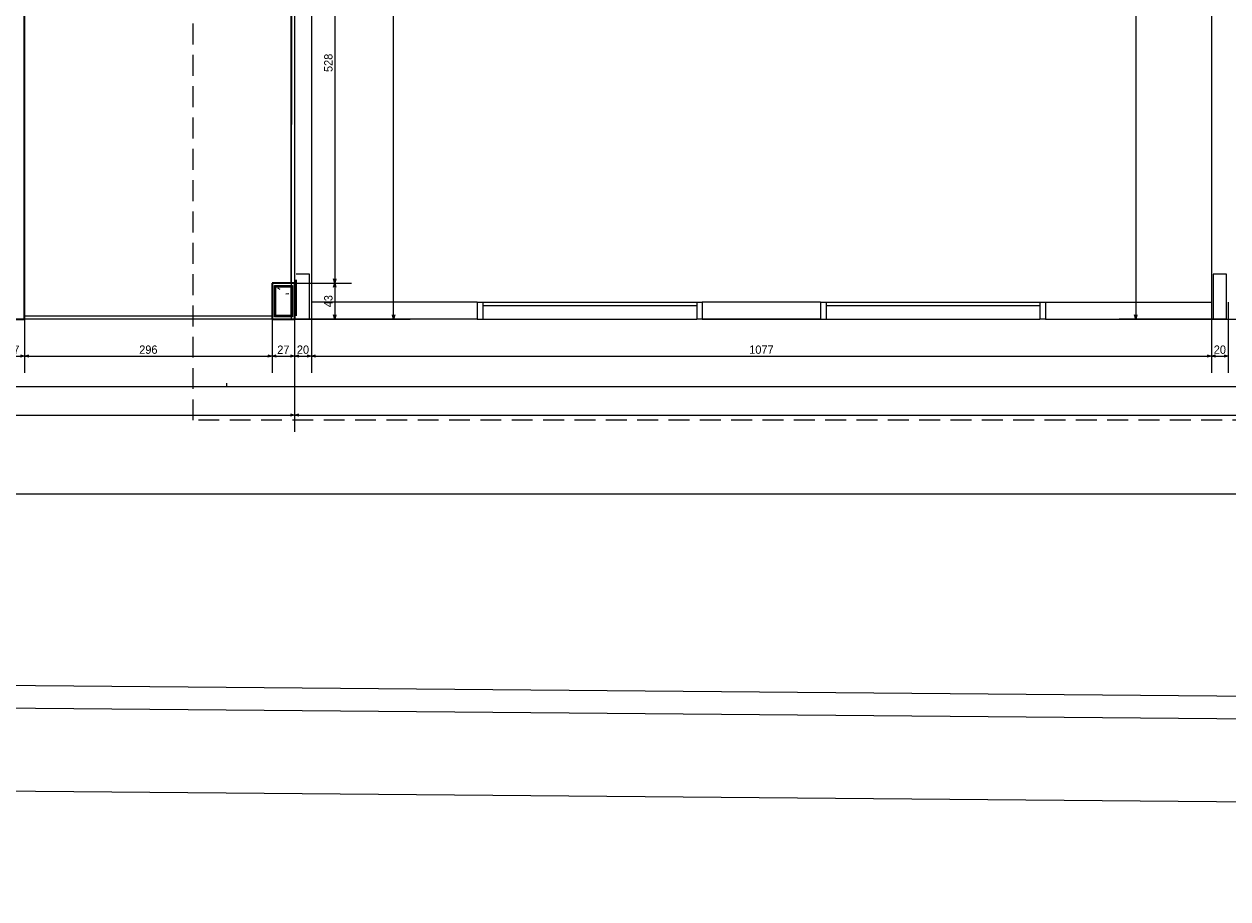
# Model space of a CAD drawing. Header units: millimetres. Extents: x -35 to 343, y 0 to 93.
# Tile 40 of 128: x 210 to 224, y 16 to 26. Entities that reach past the tile are written whole.
import ezdxf

# ---------------------------------------------------------------- set-up
doc = ezdxf.new("R2010")
doc.units = ezdxf.units.MM
doc.linetypes.add('HIDDEN', pattern=[0.375, 0.25, -0.125])
for name, color, linetype in [('A-JANEL', 3, 'Continuous'), ('A-PAREDE', 5, 'Continuous'), ('A-PILAR', 6, 'Continuous'), ('A-PISOS-NIVEL', 1, 'Continuous'), ('A-PROJCOBERTURA', 7, 'HIDDEN')]:
    doc.layers.add(name, color=color, linetype=linetype)
for name, color, linetype, lineweight in [('ARQ - DIVISORIA', 3, 'Continuous', 35), ('ARQ - PAREDE VISTA', 4, 'Continuous', 9), ('ARQ - PAREDES_HACHURA', 9, 'Continuous', 35), ('ARQ - PAREDES_REVESTIMENTO', 3, 'Continuous', 35), ('ARQ - PILAR', 4, 'Continuous', 15), ('MURO', 2, 'Continuous', 0)]:
    doc.layers.add(name, color=color, linetype=linetype, lineweight=lineweight)
doc.styles.add('GULIM', font='Gulim.ttf')
doc.dimstyles.new('GULIM-100', dxfattribs={"dimtxt": 0.1, "dimasz": 0.05, "dimexe": 0.2, "dimexo": 0, "dimgap": 0.025, "dimtad": 1, "dimdec": 0, "dimlfac": 100, "dimzin": 12, "dimdsep": 46, "dimtxsty": 'GULIM', "dimblk": 'OPEN30', "dimcen": 0, "dimclrd": 152, "dimclre": 152, "dimclrt": 152, "dimaunit": 1, "dimadec": 0, "dimazin": 0, "dimtfac": 1.875, "dimtdec": 0, "dimtmove": 2, "dimatfit": 3, "dimldrblk": 'OPEN30', "dimfxl": 0, "dimtolj": 1, "dimtzin": 12, "dimlwd": -1, "dimarcsym": 0})

# ---------------------------------------------------------------- blocks, each defined once
blk = doc.blocks.new('_Open30')
at = {"color": 0, "linetype": 'ByBlock', "lineweight": -2}
for p, q in [((-1, 0.27), (0, 0)), ((0, 0), (-1, -0.27)), ((0, 0), (-1, 0))]:
    blk.add_line(p, q, dxfattribs=at)
blk = doc.blocks.new('*D502')
at = {"color": 152, "lineweight": -2, "transparency": 16777216}
for p, q in [((209.558, 23.126), (209.558, 22.214)), ((209.827, 22.857), (209.827, 22.214))]:
    blk.add_line(p, q, dxfattribs=at)
at = {"color": 152, "transparency": 16777216}
blk.add_line((209.608, 22.414), (209.777, 22.414), dxfattribs=at)
at = {"layer": 'DEFPOINTS', "color": 0, "transparency": 16777216}
for p in [(209.558, 23.126), (209.827, 22.857), (209.827, 22.414)]:
    blk.add_point(p, dxfattribs=at)
at = {"color": 152, "transparency": 16777216, "xscale": 0.05, "yscale": 0.05, "zscale": 0.05, "rotation": 180}
blk.add_blockref('_Open30', (209.558, 22.414), dxfattribs=at)
at = {"color": 152, "transparency": 16777216, "xscale": 0.05, "yscale": 0.05, "zscale": 0.05}
blk.add_blockref('_Open30', (209.827, 22.414), dxfattribs=at)
at = {"color": 152, "transparency": 16777216, "insert": (209.692, 22.491), "char_height": 0.1, "attachment_point": 5, "style": 'GULIM'}
blk.add_mtext('\\A1;27', dxfattribs=at)
blk = doc.blocks.new('*D503')
at = {"color": 152, "lineweight": -2, "transparency": 16777216}
for p, q in [((209.827, 22.857), (209.827, 22.214)), ((212.788, 22.857), (212.788, 22.214))]:
    blk.add_line(p, q, dxfattribs=at)
at = {"color": 152, "transparency": 16777216}
blk.add_line((209.877, 22.414), (212.738, 22.414), dxfattribs=at)
at = {"layer": 'DEFPOINTS', "color": 0, "transparency": 16777216}
for p in [(209.827, 22.857), (212.788, 22.857), (212.788, 22.414)]:
    blk.add_point(p, dxfattribs=at)
at = {"color": 152, "transparency": 16777216, "xscale": 0.05, "yscale": 0.05, "zscale": 0.05, "rotation": 180}
blk.add_blockref('_Open30', (209.827, 22.414), dxfattribs=at)
at = {"color": 152, "transparency": 16777216, "xscale": 0.05, "yscale": 0.05, "zscale": 0.05}
blk.add_blockref('_Open30', (212.788, 22.414), dxfattribs=at)
at = {"color": 152, "transparency": 16777216, "insert": (211.307, 22.491), "char_height": 0.1, "attachment_point": 5, "style": 'GULIM'}
blk.add_mtext('\\A1;296', dxfattribs=at)
blk = doc.blocks.new('*D504')
at = {"color": 152, "lineweight": -2, "transparency": 16777216}
for p, q in [((201.214, 22.857), (201.214, 21.508)), ((213.057, 22.857), (213.057, 21.508))]:
    blk.add_line(p, q, dxfattribs=at)
at = {"color": 152, "transparency": 16777216}
blk.add_line((201.264, 21.708), (213.007, 21.708), dxfattribs=at)
at = {"layer": 'DEFPOINTS', "color": 0, "transparency": 16777216}
for p in [(201.214, 22.857), (213.057, 22.857), (213.057, 21.708)]:
    blk.add_point(p, dxfattribs=at)
at = {"color": 152, "transparency": 16777216, "xscale": 0.05, "yscale": 0.05, "zscale": 0.05, "rotation": 180}
blk.add_blockref('_Open30', (201.214, 21.708), dxfattribs=at)
at = {"color": 152, "transparency": 16777216, "xscale": 0.05, "yscale": 0.05, "zscale": 0.05}
blk.add_blockref('_Open30', (213.057, 21.708), dxfattribs=at)
at = {"color": 152, "transparency": 16777216, "insert": (207.135, 21.784), "char_height": 0.1, "attachment_point": 5, "style": 'GULIM'}
blk.add_mtext('\\A1;1184', dxfattribs=at)
blk = doc.blocks.new('*D470')
at = {"color": 152, "lineweight": -2, "transparency": 16777216}
for p, q in [((213.057, 69.422), (214.441, 69.422)), ((213.057, 22.857), (214.441, 22.857))]:
    blk.add_line(p, q, dxfattribs=at)
at = {"color": 152, "transparency": 16777216}
blk.add_line((214.241, 22.907), (214.241, 69.372), dxfattribs=at)
at = {"layer": 'DEFPOINTS', "color": 0, "transparency": 16777216}
for p in [(213.057, 69.422), (214.241, 69.422), (213.057, 22.857)]:
    blk.add_point(p, dxfattribs=at)
at = {"color": 152, "transparency": 16777216, "xscale": 0.05, "yscale": 0.05, "zscale": 0.05}
for p, rotation in [((214.241, 69.422), 90), ((214.241, 22.857), 270)]:
    blk.add_blockref('_Open30', p, dxfattribs=dict(at, rotation=rotation))
at = {"color": 152, "transparency": 16777216, "insert": (214.165, 46.139), "char_height": 0.1, "attachment_point": 5, "rotation": 90, "style": 'GULIM'}
blk.add_mtext('\\A1;4656', dxfattribs=at)
blk = doc.blocks.new('*D472')
at = {"color": 152, "lineweight": -2, "transparency": 16777216}
for p, q in [((213.057, 28.563), (213.737, 28.563)), ((213.057, 23.288), (213.737, 23.288))]:
    blk.add_line(p, q, dxfattribs=at)
at = {"color": 152, "transparency": 16777216}
blk.add_line((213.537, 28.513), (213.537, 23.338), dxfattribs=at)
at = {"layer": 'DEFPOINTS', "color": 0, "transparency": 16777216}
for p in [(213.057, 28.563), (213.057, 23.288), (213.537, 23.288)]:
    blk.add_point(p, dxfattribs=at)
at = {"color": 152, "transparency": 16777216, "xscale": 0.05, "yscale": 0.05, "zscale": 0.05}
for p, rotation in [((213.537, 28.563), 90), ((213.537, 23.288), 270)]:
    blk.add_blockref('_Open30', p, dxfattribs=dict(at, rotation=rotation))
at = {"color": 152, "transparency": 16777216, "insert": (213.461, 25.925), "char_height": 0.1, "attachment_point": 5, "rotation": 90, "style": 'GULIM'}
blk.add_mtext('\\A1;528', dxfattribs=at)
blk = doc.blocks.new('*D473')
at = {"color": 152, "lineweight": -2, "transparency": 16777216}
for p, q in [((213.057, 23.288), (213.737, 23.288)), ((213.057, 22.857), (213.737, 22.857))]:
    blk.add_line(p, q, dxfattribs=at)
at = {"color": 152, "transparency": 16777216}
blk.add_line((213.537, 23.238), (213.537, 22.907), dxfattribs=at)
at = {"layer": 'DEFPOINTS', "color": 0, "transparency": 16777216}
for p in [(213.057, 23.288), (213.057, 22.857), (213.537, 22.857)]:
    blk.add_point(p, dxfattribs=at)
at = {"color": 152, "transparency": 16777216, "xscale": 0.05, "yscale": 0.05, "zscale": 0.05}
for p, rotation in [((213.537, 23.288), 90), ((213.537, 22.857), 270)]:
    blk.add_blockref('_Open30', p, dxfattribs=dict(at, rotation=rotation))
at = {"color": 152, "transparency": 16777216, "insert": (213.461, 23.072), "char_height": 0.1, "attachment_point": 5, "rotation": 90, "style": 'GULIM'}
blk.add_mtext('\\A1;43', dxfattribs=at)
blk = doc.blocks.new('*D401')
at = {"color": 152, "lineweight": -2, "transparency": 16777216}
for p, q in [((212.788, 22.857), (212.788, 22.214)), ((213.057, 22.857), (213.057, 22.214))]:
    blk.add_line(p, q, dxfattribs=at)
at = {"color": 152, "transparency": 16777216}
blk.add_line((212.838, 22.414), (213.007, 22.414), dxfattribs=at)
at = {"layer": 'DEFPOINTS', "color": 0, "transparency": 16777216}
for p in [(212.788, 22.857), (213.057, 22.857), (213.057, 22.414)]:
    blk.add_point(p, dxfattribs=at)
at = {"color": 152, "transparency": 16777216, "xscale": 0.05, "yscale": 0.05, "zscale": 0.05, "rotation": 180}
blk.add_blockref('_Open30', (212.788, 22.414), dxfattribs=at)
at = {"color": 152, "transparency": 16777216, "xscale": 0.05, "yscale": 0.05, "zscale": 0.05}
blk.add_blockref('_Open30', (213.057, 22.414), dxfattribs=at)
at = {"color": 152, "transparency": 16777216, "insert": (212.922, 22.491), "char_height": 0.1, "attachment_point": 5, "style": 'GULIM'}
blk.add_mtext('\\A1;27', dxfattribs=at)
blk = doc.blocks.new('*D402')
at = {"color": 152, "lineweight": -2, "transparency": 16777216}
for p, q in [((213.257, 23.059), (213.257, 22.214)), ((213.057, 22.857), (213.057, 22.214))]:
    blk.add_line(p, q, dxfattribs=at)
at = {"color": 152, "transparency": 16777216}
blk.add_line((213.107, 22.414), (213.207, 22.414), dxfattribs=at)
at = {"layer": 'DEFPOINTS', "color": 0, "transparency": 16777216}
for p in [(213.257, 23.059), (213.057, 22.857), (213.257, 22.414)]:
    blk.add_point(p, dxfattribs=at)
at = {"color": 152, "transparency": 16777216, "xscale": 0.05, "yscale": 0.05, "zscale": 0.05, "rotation": 180}
blk.add_blockref('_Open30', (213.057, 22.414), dxfattribs=at)
at = {"color": 152, "transparency": 16777216, "xscale": 0.05, "yscale": 0.05, "zscale": 0.05}
blk.add_blockref('_Open30', (213.257, 22.414), dxfattribs=at)
at = {"color": 152, "transparency": 16777216, "insert": (213.157, 22.491), "char_height": 0.1, "attachment_point": 5, "style": 'GULIM'}
blk.add_mtext('\\A1;20', dxfattribs=at)
blk = doc.blocks.new('*D403')
at = {"color": 152, "lineweight": -2, "transparency": 16777216}
for p, q in [((213.257, 23.059), (213.257, 22.214)), ((224.026, 23.059), (224.026, 22.214))]:
    blk.add_line(p, q, dxfattribs=at)
at = {"color": 152, "transparency": 16777216}
blk.add_line((213.307, 22.414), (223.976, 22.414), dxfattribs=at)
at = {"layer": 'DEFPOINTS', "color": 0, "transparency": 16777216}
for p in [(213.257, 23.059), (224.026, 23.059), (224.026, 22.414)]:
    blk.add_point(p, dxfattribs=at)
at = {"color": 152, "transparency": 16777216, "xscale": 0.05, "yscale": 0.05, "zscale": 0.05, "rotation": 180}
blk.add_blockref('_Open30', (213.257, 22.414), dxfattribs=at)
at = {"color": 152, "transparency": 16777216, "xscale": 0.05, "yscale": 0.05, "zscale": 0.05}
blk.add_blockref('_Open30', (224.026, 22.414), dxfattribs=at)
at = {"color": 152, "transparency": 16777216, "insert": (218.642, 22.491), "char_height": 0.1, "attachment_point": 5, "style": 'GULIM'}
blk.add_mtext('\\A1;1077', dxfattribs=at)
blk = doc.blocks.new('*D404')
at = {"color": 152, "lineweight": -2, "transparency": 16777216}
for p, q in [((224.026, 23.059), (224.026, 22.214)), ((224.228, 23.059), (224.228, 22.214))]:
    blk.add_line(p, q, dxfattribs=at)
at = {"color": 152, "transparency": 16777216}
blk.add_line((224.076, 22.414), (224.178, 22.414), dxfattribs=at)
at = {"layer": 'DEFPOINTS', "color": 0, "transparency": 16777216}
for p in [(224.026, 23.059), (224.228, 23.059), (224.228, 22.414)]:
    blk.add_point(p, dxfattribs=at)
at = {"color": 152, "transparency": 16777216, "xscale": 0.05, "yscale": 0.05, "zscale": 0.05, "rotation": 180}
blk.add_blockref('_Open30', (224.026, 22.414), dxfattribs=at)
at = {"color": 152, "transparency": 16777216, "xscale": 0.05, "yscale": 0.05, "zscale": 0.05}
blk.add_blockref('_Open30', (224.228, 22.414), dxfattribs=at)
at = {"color": 152, "transparency": 16777216, "insert": (224.127, 22.491), "char_height": 0.1, "attachment_point": 5, "style": 'GULIM'}
blk.add_mtext('\\A1;20', dxfattribs=at)
blk = doc.blocks.new('*D298')
at = {"color": 152, "lineweight": -2, "transparency": 16777216}
for p, q in [((213.057, 22.857), (213.057, 21.508)), ((290.055, 22.857), (290.055, 21.508))]:
    blk.add_line(p, q, dxfattribs=at)
at = {"color": 152, "transparency": 16777216}
blk.add_line((213.107, 21.708), (290.005, 21.708), dxfattribs=at)
at = {"layer": 'DEFPOINTS', "color": 0, "transparency": 16777216}
for p in [(213.057, 22.857), (290.055, 22.857), (290.055, 21.708)]:
    blk.add_point(p, dxfattribs=at)
at = {"color": 152, "transparency": 16777216, "xscale": 0.05, "yscale": 0.05, "zscale": 0.05, "rotation": 180}
blk.add_blockref('_Open30', (213.057, 21.708), dxfattribs=at)
at = {"color": 152, "transparency": 16777216, "xscale": 0.05, "yscale": 0.05, "zscale": 0.05}
blk.add_blockref('_Open30', (290.055, 21.708), dxfattribs=at)
at = {"color": 152, "transparency": 16777216, "insert": (251.556, 21.784), "char_height": 0.1, "attachment_point": 5, "style": 'GULIM'}
blk.add_mtext('\\A1;7700', dxfattribs=at)
blk = doc.blocks.new('*D299')
at = {"color": 152, "lineweight": -2, "transparency": 16777216}
for p, q in [((201.214, 22.857), (201.214, 20.565)), ((290.055, 22.857), (290.055, 20.565))]:
    blk.add_line(p, q, dxfattribs=at)
at = {"color": 152, "transparency": 16777216}
blk.add_line((201.264, 20.765), (290.005, 20.765), dxfattribs=at)
at = {"layer": 'DEFPOINTS', "color": 0, "transparency": 16777216}
for p in [(201.214, 22.857), (290.055, 22.857), (290.055, 20.765)]:
    blk.add_point(p, dxfattribs=at)
at = {"color": 152, "transparency": 16777216, "xscale": 0.05, "yscale": 0.05, "zscale": 0.05, "rotation": 180}
blk.add_blockref('_Open30', (201.214, 20.765), dxfattribs=at)
at = {"color": 152, "transparency": 16777216, "xscale": 0.05, "yscale": 0.05, "zscale": 0.05}
blk.add_blockref('_Open30', (290.055, 20.765), dxfattribs=at)
at = {"color": 152, "transparency": 16777216, "insert": (245.634, 20.842), "char_height": 0.1, "attachment_point": 5, "style": 'GULIM'}
blk.add_mtext('\\A1;8884', dxfattribs=at)
blk = doc.blocks.new('*D516')
at = {"color": 152, "lineweight": -2, "transparency": 16777216}
for p, q in [((198.735, 18.315), (198.725, 17.106)), ((332.944, 17.125), (332.934, 15.915))]:
    blk.add_line(p, q, dxfattribs=at)
at = {"color": 152, "transparency": 16777216}
blk.add_line((198.776, 17.305), (332.885, 16.116), dxfattribs=at)
at = {"layer": 'DEFPOINTS', "color": 0, "transparency": 16777216}
for p in [(198.735, 18.315), (332.944, 17.125), (332.935, 16.115)]:
    blk.add_point(p, dxfattribs=at)
at = {"color": 152, "transparency": 16777216, "xscale": 0.05, "yscale": 0.05, "zscale": 0.05}
for p, rotation in [((198.726, 17.306), 179.4919130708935), ((332.935, 16.115), 359.4919130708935)]:
    blk.add_blockref('_Open30', p, dxfattribs=dict(at, rotation=rotation))
at = {"color": 152, "transparency": 16777216, "insert": (265.832, 16.787), "char_height": 0.1, "attachment_point": 5, "rotation": 359.4919, "style": 'GULIM'}
blk.add_mtext('\\A1;10000', dxfattribs=at)
blk = doc.blocks.new('*D509')
at = {"color": 152, "lineweight": -2, "transparency": 16777216}
for p, q in [((224.209, 31.338), (222.922, 31.338)), ((224.208, 22.857), (222.921, 22.857))]:
    blk.add_line(p, q, dxfattribs=at)
at = {"color": 152, "transparency": 16777216}
blk.add_line((223.122, 31.288), (223.121, 22.907), dxfattribs=at)
at = {"layer": 'DEFPOINTS', "color": 0, "transparency": 16777216}
for p in [(224.209, 31.338), (223.121, 22.857), (224.208, 22.857)]:
    blk.add_point(p, dxfattribs=at)
at = {"color": 152, "transparency": 16777216, "xscale": 0.05, "yscale": 0.05, "zscale": 0.05}
for p, rotation in [((223.122, 31.338), 89.98909195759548), ((223.121, 22.857), 269.9890919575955)]:
    blk.add_blockref('_Open30', p, dxfattribs=dict(at, rotation=rotation))
at = {"color": 152, "transparency": 16777216, "insert": (223.045, 27.098), "char_height": 0.1, "attachment_point": 5, "rotation": 89.9891, "style": 'GULIM'}
blk.add_mtext('\\A1;848', dxfattribs=at)

msp = doc.modelspace()

# ---------------------------------------------------------------- hatches: boundary and pattern name
at = {"layer": 'ARQ - PAREDES_HACHURA'}
for points in [[(212.81444, 23.24715), (213.01631, 23.24715), (213.01579, 23.26061), (212.81444, 23.26061)], [(212.81444, 22.89724), (212.8279, 22.89724), (212.8279, 23.24715), (212.81444, 23.24715), (212.81444, 23.2456)], [(213.01631, 22.89724), (213.02977, 22.89724), (213.02977, 23.26061), (213.01631, 23.26061), (213.01631, 23.24715)], [(213.02977, 22.88378), (213.02977, 22.89724), (212.81444, 22.89724), (212.81444, 22.88378), (213.01631, 22.88378)]]:
    msp.add_hatch(color=256, dxfattribs=at).paths.add_polyline_path(points, flags=0)
at = {"layer": 'ARQ - PILAR'}
h = msp.add_hatch(dxfattribs=at)
h.set_pattern_fill('FP_1', color=256, scale=1.345805, style=0, pattern_type=2)
h.set_pattern_definition([(50, (197.3076, 58.02), (0.735391, -0.063667), [0.076711, -0.846512]), (355, (197.3076, 58.02), (-0.141886, 0.771645), [0.061907, -0.67694]), (100.451, (197.3695, 58.0146), (0.593439, 0.707501), [0.065944, -0.71866]), (46.184, (197.3076, 58.2245), (1.094305, -0.169653), [0.11574, -1.269094]), (96.636, (197.3991, 58.2111), (0.958206, 0.998926), [0.098244, -1.07799]), (351.184, (197.3076, 58.2245), (0.958522, 0.999417), [0.09286, -1.014737]), (21, (197.4099, 58.1734), (0.612321, -0.412209), [0.076711, -0.846512]), (326, (197.4099, 58.1734), (0.250004, 0.743684), [0.061907, -0.67694]), (71.451, (197.461, 58.13975), (0.862037, 0.331089), [0.065944, -0.71866]), (37.5, (197.3076, 58.01997), (0.0123895, 0.3419915), [0.033645, -0.63522, 0.033645, -0.6527155, -0.6796317]), (37.5, (197.3076, 58.01997), (0.0123895, 0.3419915), [-1.355226, 0.033645, -0.6459865]), (7.5, (197.3076, 58.01997), (0.269781, 0.404735), [0.033645, -0.357984, 0.033645, -0.6190704, -0.2583946]), (7.5, (197.3076, 58.01997), (0.269781, 0.404735), [-1.044345, 0.033645, -0.2247495]), (327.5, (197.0788, 58.01997), (0.5470468, -0.0229831), [0.033645, -0.222058, 0.033645, -0.765763, -1.0618403]), (327.5, (197.0788, 58.01997), (0.5470468, -0.0229831), [-1.056457, 0.033645, -1.028195]), (317.5, (196.97652, 58.01997), (0.597536, 0.102292), [0.033645, -0.3001146, 0.033645, -0.497948, -0.753651]), (317.5, (196.97652, 58.01997), (0.597536, 0.102292), [-0.864007, 0.033645, -0.720006])])
h.paths.add_polyline_path([(212.8279, 22.89724), (213.01631, 22.89724), (213.01631, 23.24715), (212.8279, 23.24715)], flags=0)

# ---------------------------------------------------------------- linework, layer by layer
at = {"linetype": 'Continuous'}
msp.add_line((198.73084, 18.298), (332.94438, 17.12522), dxfattribs=at)
at = {"color": 2}
msp.add_lwpolyline([(232.9746, 72.65166), (232.9746, 69.42173), (213.05669, 69.42173), (213.01631, 22.85687), (209.82675, 22.85687), (209.82675, 72.65166), (232.9746, 72.65166)], dxfattribs=at)
at = {"layer": 'A-JANEL', "color": 2}
for p, q in [((215.24249, 23.059), (217.9348, 23.059)), ((215.3098, 23.059), (215.3098, 22.85708)), ((217.86749, 23.059), (217.86749, 22.85708)), ((219.34826, 23.059), (222.04057, 23.059)), ((219.41557, 23.059), (219.41557, 22.85708)), ((221.97326, 23.059), (221.97326, 22.85708)), ((215.3098, 23.01862), (217.86749, 23.01862)), ((219.41557, 23.01862), (221.97326, 23.01862)), ((215.24249, 22.85708), (215.3098, 22.85708)), ((215.3098, 22.85708), (217.86749, 22.85708)), ((217.9348, 22.85708), (217.86749, 22.85708)), ((219.34826, 22.85708), (219.41557, 22.85708)), ((219.41557, 22.85708), (221.97326, 22.85708)), ((222.04057, 22.85708), (221.97326, 22.85708))]:
    msp.add_line(p, q, dxfattribs=at)
at = {"layer": 'A-PAREDE', "color": 4}
for p, q in [((213.05499, 31.33785), (213.05499, 22.85708)), ((213.25692, 31.13592), (213.25692, 23.059)), ((224.02615, 31.13592), (224.02615, 23.059)), ((215.24249, 23.059), (213.25692, 23.059)), ((215.24249, 23.059), (215.24249, 22.85708)), ((219.34826, 23.059), (217.9348, 23.059)), ((217.9348, 23.059), (217.9348, 22.85708)), ((219.34826, 23.059), (219.34826, 22.85708)), ((222.04057, 23.059), (224.02615, 23.059)), ((222.04057, 23.059), (222.04057, 22.85708)), ((215.24249, 22.85708), (213.05499, 22.85708)), ((219.34826, 22.85708), (217.9348, 22.85708)), ((222.04057, 22.85708), (226.21365, 22.85708))]:
    msp.add_line(p, q, dxfattribs=at)
msp.add_lwpolyline([(217.9348, 22.85708), (219.34826, 22.85708)], dxfattribs=at)
at = {"layer": 'A-PILAR', "color": 252, "linetype": 'Continuous'}
for p, q in [((213.23672, 23.39554), (213.07519, 23.39554)), ((213.23672, 22.85708), (213.23672, 23.39554)), ((224.04634, 23.39554), (224.04634, 22.85708)), ((224.20788, 23.39554), (224.04634, 23.39554)), ((224.20788, 22.85708), (224.20788, 23.39554)), ((213.07519, 22.85708), (213.23672, 22.85708)), ((224.04634, 22.85708), (224.20788, 22.85708))]:
    msp.add_line(p, q, dxfattribs=at)
at = {"layer": 'A-PISOS-NIVEL', "color": 252}
for p, q in [((200.40591, 22.04938), (213.86417, 22.04938)), ((212.2473, 22.04938), (212.2473, 22.09147)), ((212.2473, 22.04938), (290.87615, 22.04904))]:
    msp.add_line(p, q, dxfattribs=at)
at = {"layer": 'A-PROJCOBERTURA', "color": 252}
for p, q in [((211.84345, 21.64554), (211.84345, 34.60227)), ((291.27999, 21.64554), (211.84345, 21.64554))]:
    msp.add_line(p, q, dxfattribs=at)
at = {"layer": 'ARQ - DIVISORIA'}
for p, q in [((212.8279, 23.24715), (213.01631, 23.24715)), ((212.8279, 22.89724), (212.8279, 23.24715)), ((213.01631, 23.24715), (213.01631, 22.89724)), ((213.01631, 22.89724), (212.8279, 22.89724))]:
    msp.add_line(p, q, dxfattribs=at)
at = {"layer": 'ARQ - PAREDE VISTA'}
for p, q in [((213.01631, 23.28753), (213.01631, 28.56308)), ((212.81444, 23.26061), (213.02977, 23.26061)), ((212.81444, 22.88378), (212.81444, 23.26061)), ((213.02977, 23.26061), (213.02977, 22.88378)), ((212.78753, 22.85687), (209.82675, 22.85687)), ((213.02977, 22.88378), (212.81444, 22.88378))]:
    msp.add_line(p, q, dxfattribs=at)
at = {"layer": 'ARQ - PAREDE VISTA', "color": 2}
msp.add_line((209.82675, 22.89724), (212.78753, 22.89724), dxfattribs=at)
at = {"layer": 'ARQ - PAREDES_REVESTIMENTO'}
for p, q in [((209.82675, 22.85687), (209.82675, 33.19938)), ((213.05669, 23.28753), (212.78753, 23.28753)), ((212.78753, 23.28753), (212.78753, 22.85687)), ((213.05669, 23.28753), (213.05669, 22.85687)), ((213.07519, 22.89814), (213.07519, 23.32837)), ((201.2136, 22.85687), (209.82675, 22.85687)), ((212.78753, 22.85687), (213.05669, 22.85687))]:
    msp.add_line(p, q, dxfattribs=at)
at = {"layer": 'ARQ - PILAR'}
for p, q in [((213.01631, 23.24715), (212.8279, 23.24715)), ((212.8279, 23.24715), (212.8279, 22.89724)), ((213.01631, 22.89724), (213.01631, 23.24715)), ((212.8279, 22.89724), (213.01631, 22.89724))]:
    msp.add_line(p, q, dxfattribs=at)
at = {"layer": 'MURO', "color": 4, "linetype": 'ByBlock'}
for p, q in [((198.99278, 18.56495), (332.67904, 17.39678)), ((198.73084, 18.298), (332.94438, 17.12522))]:
    msp.add_line(p, q, dxfattribs=at)

# ---------------------------------------------------------------- dimensions: what is measured, and where the dimension line sits
for base, p1, p2, picture, middle in [((214.24144, 69.42173), (213.05669, 22.85687), (213.05669, 69.42173), '*D470', (214.16511, 46.1393)), ((213.53745, 23.28753), (213.05669, 28.56308), (213.05669, 23.28753), '*D472', (213.46118, 25.9253)), ((213.53745, 22.85687), (213.05669, 23.28753), (213.05669, 22.85687), '*D473', (213.46111, 23.0722))]:
    dim = msp.add_linear_dim(base=base, p1=p1, p2=p2, angle=90, dimstyle='GULIM-100')
    dim.commit()
    dim.dimension.update_dxf_attribs({"geometry": picture, "text_midpoint": middle})
dim = msp.add_aligned_dim(p1=(224.20949, 31.33785), p2=(224.20788, 22.85708), distance=-1.08709, dimstyle='GULIM-100')
dim.commit()
dim.dimension.update_dxf_attribs({"geometry": '*D509', "text_midpoint": (223.04527, 27.09768)})
for base, p1, p2, picture, middle in [((209.82675, 22.41427), (209.55759, 23.12603), (209.82675, 22.85687), '*D502', (209.69217, 22.49061)), ((213.25692, 22.41427), (213.05669, 22.85687), (213.25692, 23.059), '*D402', (213.1568, 22.49054)), ((224.02615, 22.41427), (213.25692, 23.059), (224.02615, 23.059), '*D403', (218.64153, 22.49067)), ((224.22807, 22.41427), (224.02615, 23.059), (224.22807, 23.059), '*D404', (224.12711, 22.49054)), ((290.05499, 20.76542), (201.2136, 22.85687), (290.05499, 22.85708), '*D299', (245.6343, 20.84175)), ((213.05669, 21.70773), (201.2136, 22.85687), (213.05669, 22.85687), '*D504', (207.13514, 21.78412)), ((212.78753, 22.41427), (209.82675, 22.85687), (212.78753, 22.85687), '*D503', (211.30714, 22.49054)), ((213.05669, 22.41427), (212.78753, 22.85687), (213.05669, 22.85687), '*D401', (212.92211, 22.49061)), ((290.05499, 21.70773), (213.05669, 22.85687), (290.05499, 22.85708), '*D298', (251.55584, 21.78406))]:
    dim = msp.add_linear_dim(base=base, p1=p1, p2=p2, dimstyle='GULIM-100')
    dim.commit()
    dim.dimension.update_dxf_attribs({"geometry": picture, "text_midpoint": middle})
dim = msp.add_aligned_dim(p1=(198.73525, 18.31539), p2=(332.94438, 17.12522), distance=-1.00988, text='10000', dimstyle='GULIM-100')
dim.commit()
dim.dimension.update_dxf_attribs({"geometry": '*D516', "text_midpoint": (265.83154, 16.78686)})

doc.saveas('drawing.dxf')
